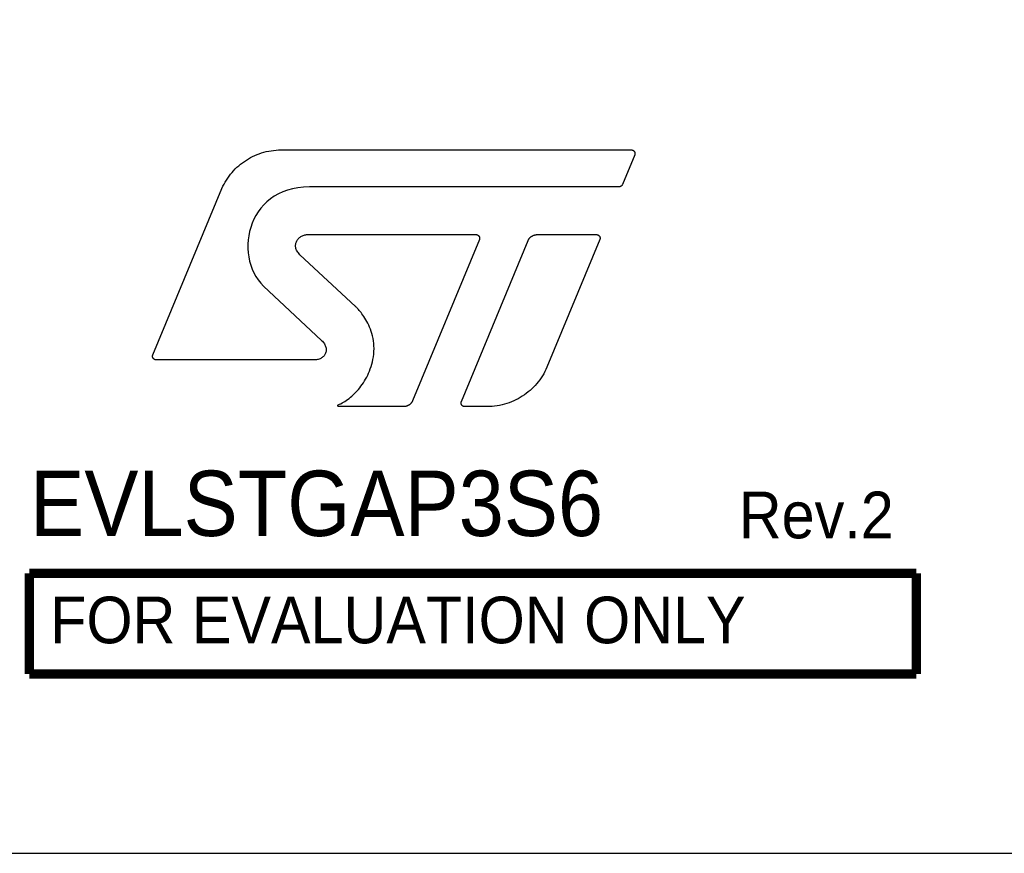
# Model space of a CAD drawing. Extents: x 0 to 116, y 0 to 84.
# Tile 6 of 13: x 66 to 87, y 0 to 18. Entities that reach past the tile are written whole.
import ezdxf

# ---------------------------------------------------------------- set-up
doc = ezdxf.new("R2010")
doc.units = 0
doc.layers.add('BG_DESIGN_OUTLINE', color=7, linetype='CONTINUOUS')
doc.layers.add('PG_SILKSCREEN_TOP', color=240, linetype='CONTINUOUS')

msp = doc.modelspace()

# ---------------------------------------------------------------- linework, layer by layer
at = {"layer": 'BG_DESIGN_OUTLINE'}
msp.add_lwpolyline([(116, 0), (116, 84), (0, 84), (0, 0)], close=True, dxfattribs=at)
at = {"layer": 'PG_SILKSCREEN_TOP'}
for points in [[(72.3314, 10.9719), (72.3469, 10.9537), (72.3606, 10.9352), (72.3725, 10.9167), (72.3828, 10.898), (72.3914, 10.8794), (72.3984, 10.8608), (72.4037, 10.8423), (72.4075, 10.8239), (72.4097, 10.8058), (72.4105, 10.7879), (72.4097, 10.7704), (72.4075, 10.7532), (72.4039, 10.7365), (72.3989, 10.7203), (72.3926, 10.7046), (72.3849, 10.6895), (72.3759, 10.6751), (72.3657, 10.6614), (72.3543, 10.6485), (72.3416, 10.6364), (72.3278, 10.6252), (72.3129, 10.6149), (72.2968, 10.6056), (72.2797, 10.5974), (72.2616, 10.5903), (72.2424, 10.5844), (72.2223, 10.5797), (72.2012, 10.5762), (72.1793, 10.5741), (72.1564, 10.5734), (68.7706, 10.5733), (68.7664, 10.5734), (68.7623, 10.5737), (68.7583, 10.5742), (68.7543, 10.5749), (68.7504, 10.5758), (68.7466, 10.5769), (68.7428, 10.5782), (68.7392, 10.5797), (68.7356, 10.5813), (68.7321, 10.5832), (68.7288, 10.5851), (68.7255, 10.5873), (68.7224, 10.5895), (68.7194, 10.592), (68.7165, 10.5945), (68.7138, 10.5972), (68.7111, 10.6001), (68.7087, 10.603), (68.7063, 10.6061), (68.7042, 10.6093), (68.7022, 10.6126), (68.7003, 10.616), (68.6987, 10.6196), (68.6972, 10.6232), (68.6959, 10.6269), (68.6947, 10.6306), (68.6938, 10.6345), (68.6931, 10.6384), (68.6925, 10.6424), (68.6922, 10.6465), (68.6921, 10.6506), (68.6921, 10.6516), (68.6921, 10.6526), (68.6922, 10.6536), (68.6922, 10.6546), (68.6923, 10.6556), (68.6923, 10.6566), (68.6924, 10.6576), (68.6925, 10.6586), (68.6927, 10.6596), (68.6928, 10.6606), (68.6929, 10.6616), (68.6931, 10.6626), (68.6933, 10.6636), (68.6934, 10.6646), (68.6936, 10.6655), (68.6938, 10.6665), (68.6941, 10.6675), (68.6943, 10.6684), (68.6945, 10.6694), (68.6948, 10.6703), (68.6951, 10.6713), (68.6953, 10.6722), (68.6956, 10.6732), (68.6959, 10.6741), (68.6963, 10.675), (68.6966, 10.676), (68.6969, 10.6769), (68.6973, 10.6778), (68.6976, 10.6787), (68.698, 10.6796), (68.6984, 10.6805), (70.1785, 14.246), (70.1999, 14.2925), (70.223, 14.338), (70.2478, 14.3825), (70.2742, 14.4261), (70.3021, 14.4685), (70.3316, 14.5099), (70.3625, 14.5501), (70.3949, 14.5891), (70.4287, 14.627), (70.4639, 14.6635), (70.5003, 14.6988), (70.5381, 14.7328), (70.5772, 14.7653), (70.6174, 14.7965), (70.6588, 14.8262), (70.7014, 14.8544), (70.745, 14.881), (70.7897, 14.9061), (70.8354, 14.9296), (70.882, 14.9515), (70.9297, 14.9716), (70.9781, 14.99), (71.0275, 15.0067), (71.0777, 15.0215), (71.1286, 15.0346), (71.1803, 15.0457), (71.2326, 15.0549), (71.2856, 15.0621), (71.3393, 15.0673), (71.3935, 15.0705), (71.4482, 15.0717), (78.9465, 15.0722), (78.9507, 15.0721), (78.9548, 15.0718), (78.9589, 15.0713), (78.9629, 15.0706), (78.9668, 15.0696), (78.9706, 15.0685), (78.9744, 15.0672), (78.978, 15.0658), (78.9816, 15.0641), (78.985, 15.0623), (78.9884, 15.0603), (78.9916, 15.0582), (78.9947, 15.0559), (78.9977, 15.0535), (79.0006, 15.0509), (79.0034, 15.0482), (79.0059, 15.0454), (79.0084, 15.0424), (79.0107, 15.0393), (79.0129, 15.0361), (79.0149, 15.0328), (79.0167, 15.0294), (79.0183, 15.0259), (79.0198, 15.0223), (79.0211, 15.0186), (79.0222, 15.0148), (79.0232, 15.011), (79.0239, 15.0071), (79.0244, 15.0031), (79.0247, 14.999), (79.0248, 14.9949), (79.0248, 14.9939), (79.0248, 14.9929), (79.0248, 14.9919), (79.0248, 14.9909), (79.0247, 14.9899), (79.0246, 14.9889), (79.0246, 14.9879), (79.0245, 14.9869), (79.0244, 14.9859), (79.0243, 14.985), (79.0241, 14.984), (79.024, 14.983), (79.0239, 14.982), (79.0237, 14.9811), (79.0235, 14.9801), (79.0234, 14.9792), (79.0232, 14.9782), (79.023, 14.9773), (79.0227, 14.9763), (79.0225, 14.9754), (79.0223, 14.9744), (79.022, 14.9735), (79.0218, 14.9726), (79.0215, 14.9717), (79.0212, 14.9708), (79.0209, 14.9699), (79.0206, 14.969), (79.0203, 14.9681), (79.02, 14.9672), (79.0196, 14.9663), (79.0193, 14.9655), (78.7569, 14.3318), (78.7559, 14.3289), (78.7547, 14.326), (78.7534, 14.3232), (78.752, 14.3205), (78.7504, 14.3178), (78.7488, 14.3152), (78.7471, 14.3126), (78.7452, 14.3102), (78.7433, 14.3078), (78.7413, 14.3055), (78.7392, 14.3033), (78.737, 14.3011), (78.7347, 14.299), (78.7324, 14.2971), (78.7299, 14.2952), (78.7274, 14.2934), (78.7248, 14.2917), (78.7222, 14.2901), (78.7195, 14.2886), (78.7167, 14.2872), (78.7138, 14.2859), (78.7109, 14.2848), (78.708, 14.2837), (78.705, 14.2828), (78.7019, 14.2819), (78.6988, 14.2812), (78.6956, 14.2806), (78.6924, 14.2802), (78.6892, 14.2798), (78.6859, 14.2796), (78.6826, 14.2796), (72.0546, 14.2796), (71.9266, 14.275), (71.8053, 14.2616), (71.6907, 14.2399), (71.5827, 14.2104), (71.4813, 14.1734), (71.3865, 14.1295), (71.2983, 14.0792), (71.2166, 14.0228), (71.1413, 13.961), (71.0726, 13.8941), (71.0102, 13.8226), (70.9543, 13.747), (70.9048, 13.6677), (70.8616, 13.5853), (70.8247, 13.5002), (70.7941, 13.4128), (70.7698, 13.3237), (70.7517, 13.2333), (70.7398, 13.142), (70.7341, 13.0504), (70.7345, 12.9589), (70.7411, 12.868), (70.7537, 12.7782), (70.7724, 12.6898), (70.7972, 12.6035), (70.8279, 12.5196), (70.8646, 12.4386), (70.9073, 12.3611), (70.9559, 12.2874), (71.0103, 12.218), (71.0706, 12.1535), (72.3141, 10.9899)], [(74.2577, 9.6897), (74.2544, 9.6827), (74.2508, 9.6759), (74.2469, 9.6692), (74.2428, 9.6627), (74.2384, 9.6564), (74.2338, 9.6503), (74.229, 9.6443), (74.224, 9.6385), (74.2187, 9.6329), (74.2133, 9.6275), (74.2076, 9.6223), (74.2018, 9.6174), (74.1957, 9.6126), (74.1895, 9.6081), (74.1831, 9.6038), (74.1766, 9.5997), (74.1698, 9.5959), (74.1629, 9.5923), (74.1559, 9.589), (74.1487, 9.5859), (74.1414, 9.5831), (74.1339, 9.5806), (74.1263, 9.5783), (74.1186, 9.5763), (74.1108, 9.5746), (74.1029, 9.5732), (74.0949, 9.5722), (74.0868, 9.5714), (74.0785, 9.5709), (74.0702, 9.5707), (72.6795, 9.571), (72.6784, 9.571), (72.6774, 9.5711), (72.6764, 9.5712), (72.6754, 9.5714), (72.6744, 9.5716), (72.6734, 9.5719), (72.6725, 9.5722), (72.6716, 9.5726), (72.6707, 9.573), (72.6698, 9.5735), (72.6689, 9.5739), (72.6681, 9.5745), (72.6674, 9.5751), (72.6666, 9.5757), (72.6659, 9.5763), (72.6652, 9.577), (72.6645, 9.5777), (72.6639, 9.5784), (72.6634, 9.5792), (72.6628, 9.58), (72.6623, 9.5808), (72.6619, 9.5817), (72.6615, 9.5826), (72.6611, 9.5835), (72.6608, 9.5844), (72.6605, 9.5854), (72.6602, 9.5863), (72.6601, 9.5873), (72.6599, 9.5883), (72.6599, 9.5894), (72.6598, 9.5904), (72.6598, 9.5911), (72.6599, 9.5918), (72.66, 9.5925), (72.66, 9.5932), (72.6602, 9.5938), (72.6603, 9.5945), (72.6605, 9.5952), (72.6607, 9.5958), (72.6609, 9.5965), (72.6611, 9.5971), (72.6614, 9.5978), (72.6617, 9.5984), (72.662, 9.599), (72.6623, 9.5996), (72.6627, 9.6002), (72.6631, 9.6008), (72.6635, 9.6013), (72.6639, 9.6019), (72.6643, 9.6024), (72.6648, 9.603), (72.6652, 9.6035), (72.6657, 9.604), (72.6662, 9.6044), (72.6668, 9.6049), (72.6673, 9.6054), (72.6679, 9.6058), (72.6684, 9.6062), (72.669, 9.6066), (72.6696, 9.607), (72.6702, 9.6073), (72.6709, 9.6077), (72.6716, 9.6078), (72.6987, 9.6205), (72.7264, 9.6345), (72.7546, 9.6499), (72.7832, 9.6666), (72.8121, 9.6847), (72.8413, 9.7042), (72.8707, 9.7251), (72.9002, 9.7473), (72.9297, 9.7709), (72.9591, 9.7959), (72.9884, 9.8222), (73.0175, 9.8499), (73.0463, 9.8789), (73.0747, 9.9094), (73.1026, 9.9411), (73.13, 9.9743), (73.1568, 10.0088), (73.1829, 10.0447), (73.2082, 10.0819), (73.2327, 10.1206), (73.2562, 10.1605), (73.2787, 10.2019), (73.3001, 10.2445), (73.3203, 10.2886), (73.3392, 10.334), (73.3569, 10.3808), (73.3731, 10.4289), (73.3878, 10.4784), (73.4009, 10.5292), (73.4124, 10.5815), (73.4221, 10.635), (73.4303, 10.696), (73.4351, 10.7558), (73.4367, 10.8142), (73.4352, 10.8713), (73.4309, 10.927), (73.4241, 10.9813), (73.4149, 11.034), (73.4035, 11.0852), (73.3902, 11.1348), (73.3752, 11.1827), (73.3586, 11.229), (73.3408, 11.2734), (73.3219, 11.3161), (73.3021, 11.3569), (73.2817, 11.3958), (73.2609, 11.4327), (73.2398, 11.4676), (73.2187, 11.5005), (73.1979, 11.5312), (73.1775, 11.5598), (73.1577, 11.5861), (73.1388, 11.6102), (73.1209, 11.632), (73.1044, 11.6514), (73.0893, 11.6684), (73.076, 11.6829), (73.0647, 11.6949), (73.0554, 11.7043), (73.0486, 11.7111), (73.0443, 11.7152), (73.0428, 11.7165), (71.8505, 12.826), (71.8316, 12.8446), (71.815, 12.8635), (71.8006, 12.8825), (71.7884, 12.9017), (71.7783, 12.921), (71.7701, 12.9403), (71.7639, 12.9595), (71.7596, 12.9787), (71.7571, 12.9977), (71.7562, 13.0165), (71.7571, 13.035), (71.7595, 13.0532), (71.7634, 13.0709), (71.7687, 13.0883), (71.7755, 13.1051), (71.7835, 13.1214), (71.7927, 13.137), (71.8031, 13.1519), (71.8145, 13.1661), (71.827, 13.1795), (71.8404, 13.1921), (71.8547, 13.2037), (71.8697, 13.2144), (71.8855, 13.224), (71.9019, 13.2325), (71.919, 13.2399), (71.9365, 13.2461), (71.9544, 13.251), (71.9728, 13.2545), (71.9914, 13.2567), (72.0102, 13.2575), (75.619, 13.2575), (75.6231, 13.2574), (75.6272, 13.257), (75.6313, 13.2565), (75.6353, 13.2558), (75.6392, 13.2549), (75.643, 13.2538), (75.6468, 13.2525), (75.6504, 13.251), (75.654, 13.2494), (75.6575, 13.2476), (75.6608, 13.2456), (75.6641, 13.2435), (75.6672, 13.2412), (75.6702, 13.2388), (75.6731, 13.2362), (75.6758, 13.2335), (75.6785, 13.2307), (75.6809, 13.2277), (75.6833, 13.2247), (75.6854, 13.2215), (75.6874, 13.2182), (75.6893, 13.2147), (75.691, 13.2112), (75.6924, 13.2076), (75.6938, 13.2039), (75.6949, 13.2001), (75.6958, 13.1963), (75.6966, 13.1924), (75.6971, 13.1884), (75.6974, 13.1843), (75.6975, 13.1802), (75.6975, 13.1792), (75.6975, 13.1783), (75.6975, 13.1774), (75.6974, 13.1765), (75.6974, 13.1755), (75.6973, 13.1746), (75.6972, 13.1737), (75.6972, 13.1728), (75.6971, 13.1719), (75.697, 13.171), (75.6968, 13.1701), (75.6967, 13.1692), (75.6966, 13.1683), (75.6964, 13.1674), (75.6963, 13.1665), (75.6961, 13.1657), (75.6959, 13.1648), (75.6957, 13.1639), (75.6955, 13.163), (75.6953, 13.1621), (75.6951, 13.1613), (75.6948, 13.1604), (75.6946, 13.1595), (75.6944, 13.1587), (75.6941, 13.1578), (75.6938, 13.1569), (75.6935, 13.1561), (75.6932, 13.1552), (75.6929, 13.1544), (75.6926, 13.1535), (75.6923, 13.1527), (74.2608, 9.6968)], [(77.1175, 10.3682), (77.0946, 10.3217), (77.07, 10.2763), (77.0437, 10.2318), (77.0158, 10.1884), (76.9862, 10.1462), (76.9552, 10.105), (76.9226, 10.0651), (76.8885, 10.0264), (76.8531, 9.989), (76.8162, 9.953), (76.7781, 9.9182), (76.7386, 9.8849), (76.6978, 9.853), (76.6559, 9.8226), (76.6128, 9.7937), (76.5685, 9.7664), (76.5232, 9.7407), (76.4768, 9.7167), (76.4295, 9.6943), (76.3812, 9.6736), (76.3319, 9.6548), (76.2818, 9.6377), (76.2309, 9.6225), (76.1791, 9.6092), (76.1266, 9.5978), (76.0734, 9.5884), (76.0196, 9.581), (75.9651, 9.5757), (75.9101, 9.5725), (75.8545, 9.5714), (75.8547, 9.571), (75.3795, 9.5712), (75.3753, 9.5713), (75.3713, 9.5716), (75.3672, 9.5721), (75.3633, 9.5728), (75.3594, 9.5737), (75.3555, 9.5748), (75.3518, 9.5761), (75.3482, 9.5776), (75.3446, 9.5792), (75.3412, 9.581), (75.3378, 9.583), (75.3346, 9.5851), (75.3315, 9.5874), (75.3285, 9.5899), (75.3256, 9.5924), (75.3228, 9.5951), (75.3202, 9.598), (75.3178, 9.6009), (75.3154, 9.604), (75.3133, 9.6072), (75.3113, 9.6105), (75.3094, 9.6139), (75.3078, 9.6174), (75.3063, 9.621), (75.305, 9.6247), (75.3039, 9.6284), (75.3029, 9.6323), (75.3022, 9.6362), (75.3017, 9.6402), (75.3013, 9.6442), (75.3012, 9.6483), (75.3012, 9.6495), (75.3013, 9.6508), (75.3013, 9.652), (75.3014, 9.6532), (75.3015, 9.6544), (75.3016, 9.6556), (75.3017, 9.6568), (75.3019, 9.658), (75.302, 9.6592), (75.3022, 9.6604), (75.3024, 9.6616), (75.3026, 9.6628), (75.3029, 9.664), (75.3031, 9.6651), (75.3034, 9.6663), (75.3037, 9.6675), (75.304, 9.6686), (75.3043, 9.6698), (75.3047, 9.6709), (75.3051, 9.6721), (75.3054, 9.6732), (75.3058, 9.6743), (75.3062, 9.6754), (75.3067, 9.6765), (75.3071, 9.6776), (75.3076, 9.6787), (75.3081, 9.6798), (75.3085, 9.6809), (75.3091, 9.6819), (75.3096, 9.683), (75.3101, 9.684), (76.7362, 13.1301), (76.7393, 13.1372), (76.7427, 13.1442), (76.7464, 13.151), (76.7503, 13.1577), (76.7544, 13.1642), (76.7587, 13.1705), (76.7633, 13.1766), (76.7682, 13.1826), (76.7732, 13.1884), (76.7784, 13.1939), (76.7839, 13.1993), (76.7896, 13.2045), (76.7954, 13.2095), (76.8014, 13.2142), (76.8077, 13.2188), (76.814, 13.2231), (76.8206, 13.2271), (76.8273, 13.231), (76.8342, 13.2345), (76.8412, 13.2379), (76.8484, 13.2409), (76.8557, 13.2437), (76.8632, 13.2463), (76.8707, 13.2485), (76.8784, 13.2505), (76.8862, 13.2522), (76.8941, 13.2536), (76.9021, 13.2547), (76.9102, 13.2555), (76.9184, 13.256), (76.9267, 13.2561), (78.1995, 13.2575), (78.2037, 13.2574), (78.2078, 13.257), (78.2118, 13.2565), (78.2158, 13.2558), (78.2197, 13.2549), (78.2235, 13.2538), (78.2272, 13.2525), (78.2308, 13.251), (78.2344, 13.2494), (78.2379, 13.2476), (78.2412, 13.2456), (78.2444, 13.2435), (78.2476, 13.2412), (78.2506, 13.2388), (78.2534, 13.2362), (78.2562, 13.2335), (78.2588, 13.2307), (78.2613, 13.2277), (78.2636, 13.2247), (78.2657, 13.2215), (78.2677, 13.2182), (78.2696, 13.2147), (78.2712, 13.2112), (78.2727, 13.2076), (78.274, 13.2039), (78.2752, 13.2001), (78.2761, 13.1963), (78.2768, 13.1924), (78.2773, 13.1884), (78.2777, 13.1843), (78.2778, 13.1802), (78.2778, 13.1792), (78.2778, 13.1782), (78.2777, 13.1773), (78.2777, 13.1763), (78.2776, 13.1753), (78.2775, 13.1744), (78.2775, 13.1734), (78.2774, 13.1725), (78.2773, 13.1715), (78.2771, 13.1706), (78.277, 13.1696), (78.2769, 13.1687), (78.2767, 13.1678), (78.2766, 13.1668), (78.2764, 13.1659), (78.2762, 13.165), (78.276, 13.1641), (78.2758, 13.1631), (78.2756, 13.1622), (78.2753, 13.1613), (78.2751, 13.1604), (78.2749, 13.1595), (78.2746, 13.1586), (78.2743, 13.1577), (78.274, 13.1568), (78.2738, 13.156), (78.2735, 13.1551), (78.2732, 13.1542), (78.2728, 13.1533), (78.2725, 13.1525), (78.2722, 13.1516), (77.1387, 10.4156)]]:
    msp.add_lwpolyline(points, close=True, dxfattribs=at)
at = {"layer": 'PG_SILKSCREEN_TOP', "const_width": 0.2}
for points in [[(66.055, 6.001), (85.05, 6)], [(66.055, 3.842), (66.055, 6.001)], [(85.05, 6.001), (85.05, 3.842)], [(85.05, 3.842), (66.055, 3.842)]]:
    msp.add_lwpolyline(points, dxfattribs=at)

# ---------------------------------------------------------------- texts
at = {"layer": 'PG_SILKSCREEN_TOP'}
for s, height, width, p in [('EVLSTGAP3S6', 1.4, 0.928571, (66.071, 6.799)), ('Rev.2', 1, 0.95, (81.25, 6.75)), ('FOR EVALUATION ONLY', 1, 0.95, (66.5, 4.5))]:
    msp.add_text(s, height=height, dxfattribs=dict(at, width=width)).set_placement(p)

doc.saveas('drawing.dxf')
